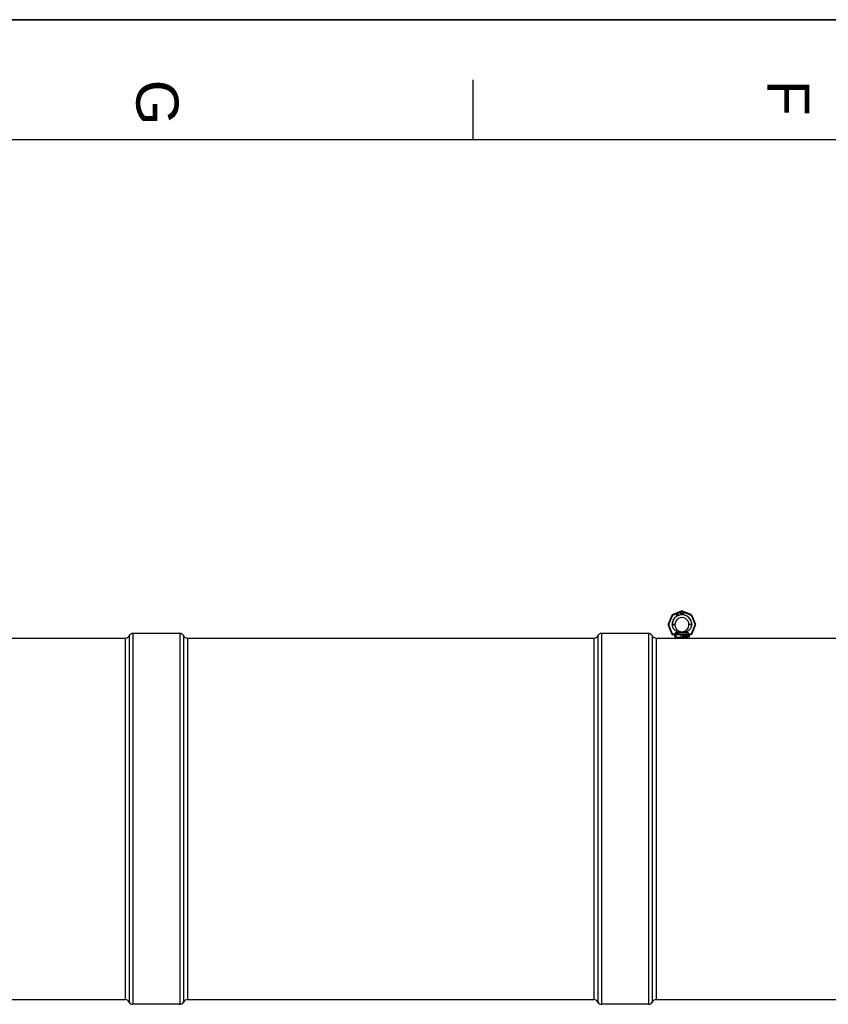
# Model space of a CAD drawing. Header units: millimetres. Extents: x 0 to 420, y 0 to 297.
# Tile 10 of 37: x 67 to 135, y 215 to 297. Entities that reach past the tile are written whole.
import ezdxf

# ---------------------------------------------------------------- set-up
doc = ezdxf.new("R2010")
doc.units = ezdxf.units.MM
doc.header["$LTSCALE"] = 23.1
doc.layers.get('0').update_dxf_attribs({"linetype": 'CONTINUOUS'})
doc.layers.add('001-M31079-X02', color=7, linetype='CONTINUOUS')
doc.layers.add('AXES_REF', color=7, linetype='CONTINUOUS')
doc.styles.add('TEXTSTYLE_2', font='arial.ttf')

# ---------------------------------------------------------------- blocks, each defined once
blk = doc.blocks.new('MARGEA3_BL0', base_point=(210.000078, 148.5))
at = {"color": 7, "linetype": 'Continuous'}
for p, q in [((420.000078, 297.000001), (0.000078, 297.000001)), ((0.000078, 296.999914), (420, 296.999914)), ((105.000078, 292.000001), (105.000078, 287.000001)), ((410.000078, 287.000001), (10.000078, 287.000001))]:
    blk.add_line(p, q, dxfattribs=at)
at = {"color": 7, "linetype": 'Continuous', "style": 'TEXTSTYLE_2', "oblique": 0.00001872}
for s, p in [('G', (77.000078, 292.000001)), ('F', (129.500078, 292.000001))]:
    blk.add_text(s, height=3.5, rotation=270, dxfattribs=at).set_placement(p)

msp = doc.modelspace()

# ---------------------------------------------------------------- linework, layer by layer
at = {"color": 7, "linetype": 'Continuous'}
for p, q in [((0, 297), (420, 297)), ((55.074, 245.538), (76.069, 245.538)), ((122.245, 245.538), (122.557, 245.538))]:
    msp.add_line(p, q, dxfattribs=at)
at = {"layer": '001-M31079-X02', "color": 9, "linetype": 'Continuous'}
for p, q in [((122.351, 247.789), (121.635, 247.492)), ((121.654, 247.446), (122.371, 247.743)), ((122.431, 247.743), (123.147, 247.446)), ((123.167, 247.492), (122.45, 247.789)), ((121.564, 247.422), (121.267, 246.706)), ((121.315, 246.688), (121.612, 247.404)), ((121.62, 245.894), (121.315, 246.628)), ((121.582, 246.655), (121.582, 246.664)), ((123.486, 246.628), (123.182, 245.894)), ((123.189, 247.404), (123.486, 246.688)), ((123.22, 246.664), (123.22, 246.655)), ((123.237, 247.422), (123.534, 246.706)), ((121.267, 246.606), (121.572, 245.871)), ((121.62, 245.84), (121.616, 245.84)), ((121.62, 245.894), (121.62, 245.84)), ((121.637, 245.894), (121.62, 245.894)), ((121.637, 245.84), (121.62, 245.84)), ((121.637, 245.894), (121.637, 245.84)), ((121.808, 245.837), (121.808, 245.82)), ((122.96, 245.839), (121.841, 245.839)), ((121.982, 245.967), (121.977, 246.004)), ((122.819, 245.967), (121.982, 245.967)), ((122.231, 246.03), (122.234, 245.993)), ((122.231, 246.03), (122.234, 245.993)), ((122.57, 246.03), (122.568, 245.993)), ((122.824, 246.004), (122.819, 245.967)), ((122.819, 245.967), (122.824, 246.004)), ((122.993, 245.82), (122.994, 245.837)), ((123.164, 245.894), (123.164, 245.84)), ((123.182, 245.894), (123.164, 245.894)), ((123.182, 245.84), (123.164, 245.84)), ((123.182, 245.894), (123.182, 245.84)), ((123.182, 245.84), (123.186, 245.84)), ((123.229, 245.871), (123.534, 246.606)), ((121.818, 245.684), (121.751, 245.684)), ((123.051, 245.684), (122.983, 245.684))]:
    msp.add_line(p, q, dxfattribs=at)
at = {"layer": '001-M31079-X02', "color": 7, "linetype": 'Continuous'}
for p, q in [((121.954, 247.526), (121.946, 247.436)), ((121.965, 247.533), (121.954, 247.526)), ((121.955, 247.421), (122, 247.447)), ((121.959, 247.443), (121.965, 247.507)), ((121.991, 247.462), (121.959, 247.443)), ((122.003, 247.468), (121.965, 247.533)), ((121.965, 247.507), (121.991, 247.462)), ((122, 247.447), (122.018, 247.416)), ((122.021, 247.479), (122.003, 247.468)), ((122.03, 247.464), (122.011, 247.454)), ((122.03, 247.42), (122.011, 247.454)), ((122.035, 247.525), (122.02, 247.516)), ((122.02, 247.516), (122.025, 247.507)), ((122.03, 247.464), (122.021, 247.479)), ((122.033, 247.55), (122.024, 247.544)), ((122.024, 247.544), (122.035, 247.525)), ((122.04, 247.515), (122.025, 247.507)), ((122.044, 247.53), (122.033, 247.55)), ((122.04, 247.515), (122.068, 247.467)), ((122.065, 247.542), (122.044, 247.53)), ((122.05, 247.521), (122.07, 247.533)), ((122.075, 247.478), (122.05, 247.521)), ((122.065, 247.542), (122.07, 247.533)), ((122.068, 247.467), (122.077, 247.46)), ((122.075, 247.478), (122.081, 247.472)), ((122.077, 247.46), (122.086, 247.458)), ((122.089, 247.47), (122.081, 247.472)), ((122.086, 247.458), (122.093, 247.459)), ((122.1, 247.473), (122.089, 247.47)), ((122.105, 247.463), (122.093, 247.459)), ((122.1, 247.473), (122.105, 247.463)), ((122.259, 247.652), (122.259, 247.522)), ((122.259, 247.652), (122.311, 247.652)), ((122.272, 247.522), (122.259, 247.522)), ((122.272, 247.58), (122.272, 247.522)), ((122.309, 247.58), (122.272, 247.58)), ((122.309, 247.58), (122.326, 247.522)), ((122.322, 247.649), (122.311, 247.652)), ((122.322, 247.649), (122.33, 247.64)), ((122.33, 247.591), (122.322, 247.585)), ((122.341, 247.522), (122.322, 247.585)), ((122.341, 247.522), (122.326, 247.522)), ((122.33, 247.64), (122.337, 247.629)), ((122.337, 247.602), (122.33, 247.591)), ((122.337, 247.629), (122.339, 247.621)), ((122.339, 247.61), (122.337, 247.602)), ((122.339, 247.621), (122.339, 247.61)), ((122.358, 247.652), (122.358, 247.566)), ((122.358, 247.652), (122.371, 247.652)), ((122.358, 247.566), (122.361, 247.552)), ((122.361, 247.552), (122.365, 247.541)), ((122.365, 247.541), (122.374, 247.53)), ((122.371, 247.652), (122.371, 247.566)), ((122.371, 247.566), (122.374, 247.555)), ((122.374, 247.555), (122.378, 247.546)), ((122.374, 247.53), (122.382, 247.524)), ((122.378, 247.546), (122.384, 247.541)), ((122.393, 247.522), (122.382, 247.524)), ((122.393, 247.538), (122.384, 247.541)), ((122.393, 247.538), (122.402, 247.538)), ((122.402, 247.522), (122.393, 247.522)), ((122.41, 247.541), (122.402, 247.538)), ((122.413, 247.524), (122.402, 247.522)), ((122.417, 247.546), (122.41, 247.541)), ((122.421, 247.53), (122.413, 247.524)), ((122.421, 247.555), (122.417, 247.546)), ((122.423, 247.566), (122.421, 247.555)), ((122.43, 247.541), (122.421, 247.53)), ((122.423, 247.652), (122.423, 247.566)), ((122.423, 247.652), (122.436, 247.652)), ((122.434, 247.552), (122.43, 247.541)), ((122.434, 247.552), (122.436, 247.566)), ((122.436, 247.652), (122.436, 247.566)), ((122.454, 247.652), (122.454, 247.522)), ((122.454, 247.652), (122.506, 247.652)), ((122.506, 247.522), (122.454, 247.522)), ((122.517, 247.649), (122.506, 247.652)), ((122.517, 247.524), (122.506, 247.522)), ((122.517, 247.649), (122.525, 247.643)), ((122.525, 247.53), (122.517, 247.524)), ((122.525, 247.643), (122.534, 247.632)), ((122.534, 247.541), (122.525, 247.53)), ((122.534, 247.632), (122.538, 247.621)), ((122.538, 247.552), (122.534, 247.541)), ((122.54, 247.607), (122.538, 247.621)), ((122.538, 247.552), (122.54, 247.566)), ((122.54, 247.607), (122.54, 247.566)), ((121.582, 246.664), (121.582, 246.655)), ((121.946, 247.436), (121.955, 247.421)), ((122.018, 247.416), (122.03, 247.416)), ((123.22, 246.655), (123.22, 246.664)), ((121.808, 245.837), (121.808, 245.82)), ((122.993, 245.82), (122.994, 245.837)), ((122.994, 245.837), (122.993, 245.82)), ((122.993, 245.82), (122.993, 245.82))]:
    msp.add_line(p, q, dxfattribs=at)
at = {"layer": '001-M31079-X02', "color": 6, "linetype": 'Continuous'}
for p, q in [((122.272, 247.596), (122.272, 247.638)), ((122.313, 247.638), (122.272, 247.638)), ((122.313, 247.596), (122.272, 247.596)), ((122.313, 247.638), (122.319, 247.635)), ((122.319, 247.599), (122.313, 247.596)), ((122.319, 247.635), (122.324, 247.629)), ((122.324, 247.604), (122.319, 247.599)), ((122.324, 247.629), (122.326, 247.621)), ((122.326, 247.613), (122.324, 247.604)), ((122.326, 247.621), (122.326, 247.613)), ((122.467, 247.538), (122.467, 247.635)), ((122.506, 247.635), (122.467, 247.635)), ((122.506, 247.538), (122.467, 247.538)), ((122.506, 247.635), (122.514, 247.632)), ((122.514, 247.541), (122.506, 247.538)), ((122.514, 247.632), (122.521, 247.627)), ((122.521, 247.546), (122.514, 247.541)), ((122.521, 247.627), (122.525, 247.618)), ((122.525, 247.555), (122.521, 247.546)), ((122.525, 247.618), (122.527, 247.607)), ((122.527, 247.566), (122.525, 247.555)), ((122.527, 247.607), (122.527, 247.566)), ((121.841, 245.839), (121.842, 245.822)), ((122.96, 245.839), (122.96, 245.822)), ((123.051, 245.538), (121.751, 245.538)), ((121.9, 245.798), (121.9, 245.603)), ((122.349, 245.798), (121.9, 245.798)), ((122.349, 245.603), (121.9, 245.603)), ((122.349, 245.603), (122.349, 245.798)), ((122.453, 245.798), (122.453, 245.603)), ((122.902, 245.798), (122.453, 245.798)), ((122.902, 245.603), (122.453, 245.603)), ((122.499, 245.656), (122.499, 245.747)), ((122.499, 245.747), (122.534, 245.747)), ((122.51, 245.656), (122.499, 245.656)), ((122.502, 245.656), (122.502, 245.747)), ((122.507, 245.737), (122.507, 245.708)), ((122.535, 245.737), (122.507, 245.737)), ((122.507, 245.708), (122.535, 245.708)), ((122.507, 245.696), (122.507, 245.656)), ((122.533, 245.696), (122.507, 245.696)), ((122.51, 245.708), (122.51, 245.737)), ((122.51, 245.696), (122.51, 245.656)), ((122.53, 245.696), (122.54, 245.656)), ((122.538, 245.745), (122.531, 245.747)), ((122.532, 245.737), (122.536, 245.735)), ((122.536, 245.71), (122.532, 245.708)), ((122.533, 245.696), (122.543, 245.656)), ((122.541, 245.745), (122.534, 245.747)), ((122.535, 245.737), (122.539, 245.735)), ((122.539, 245.71), (122.535, 245.708)), ((122.536, 245.735), (122.539, 245.731)), ((122.539, 245.735), (122.536, 245.735)), ((122.539, 245.714), (122.536, 245.71)), ((122.539, 245.71), (122.536, 245.71)), ((122.543, 245.739), (122.538, 245.745)), ((122.541, 245.745), (122.538, 245.745)), ((122.538, 245.7), (122.543, 245.704)), ((122.55, 245.656), (122.538, 245.7)), ((122.541, 245.7), (122.538, 245.7)), ((122.539, 245.735), (122.542, 245.731)), ((122.539, 245.731), (122.54, 245.725)), ((122.542, 245.731), (122.539, 245.731)), ((122.54, 245.72), (122.539, 245.714)), ((122.542, 245.714), (122.539, 245.71)), ((122.542, 245.714), (122.539, 245.714)), ((122.54, 245.72), (122.54, 245.725)), ((122.543, 245.725), (122.54, 245.725)), ((122.543, 245.72), (122.54, 245.72)), ((122.553, 245.656), (122.54, 245.656)), ((122.546, 245.739), (122.541, 245.745)), ((122.541, 245.7), (122.546, 245.704)), ((122.553, 245.656), (122.541, 245.7)), ((122.542, 245.731), (122.543, 245.725)), ((122.543, 245.72), (122.542, 245.714)), ((122.547, 245.731), (122.543, 245.739)), ((122.546, 245.739), (122.543, 245.739)), ((122.543, 245.725), (122.543, 245.72)), ((122.543, 245.704), (122.547, 245.712)), ((122.546, 245.704), (122.543, 245.704)), ((122.55, 245.731), (122.546, 245.739)), ((122.546, 245.704), (122.55, 245.712)), ((122.548, 245.725), (122.547, 245.731)), ((122.55, 245.731), (122.547, 245.731)), ((122.547, 245.712), (122.548, 245.718)), ((122.55, 245.712), (122.547, 245.712)), ((122.548, 245.725), (122.548, 245.718)), ((122.551, 245.725), (122.548, 245.725)), ((122.551, 245.718), (122.548, 245.718)), ((122.551, 245.725), (122.55, 245.731)), ((122.55, 245.712), (122.551, 245.718)), ((122.551, 245.725), (122.551, 245.718)), ((122.561, 245.681), (122.562, 245.673)), ((122.572, 245.681), (122.561, 245.681)), ((122.562, 245.673), (122.566, 245.663)), ((122.565, 245.673), (122.562, 245.673)), ((122.564, 245.681), (122.565, 245.673)), ((122.566, 245.733), (122.565, 245.725)), ((122.565, 245.718), (122.565, 245.725)), ((122.568, 245.725), (122.565, 245.725)), ((122.565, 245.718), (122.566, 245.71)), ((122.568, 245.718), (122.565, 245.718)), ((122.565, 245.673), (122.569, 245.663)), ((122.571, 245.741), (122.566, 245.733)), ((122.569, 245.733), (122.566, 245.733)), ((122.566, 245.71), (122.571, 245.702)), ((122.569, 245.71), (122.566, 245.71)), ((122.566, 245.663), (122.573, 245.658)), ((122.569, 245.663), (122.566, 245.663)), ((122.569, 245.733), (122.568, 245.725)), ((122.568, 245.725), (122.568, 245.718)), ((122.568, 245.718), (122.569, 245.71)), ((122.574, 245.741), (122.569, 245.733)), ((122.569, 245.71), (122.574, 245.702)), ((122.57, 245.675), (122.569, 245.681)), ((122.569, 245.663), (122.576, 245.658)), ((122.574, 245.669), (122.57, 245.675)), ((122.573, 245.675), (122.57, 245.675)), ((122.577, 245.745), (122.571, 245.741)), ((122.574, 245.741), (122.571, 245.741)), ((122.571, 245.702), (122.577, 245.698)), ((122.574, 245.702), (122.571, 245.702)), ((122.573, 245.675), (122.572, 245.681)), ((122.573, 245.723), (122.574, 245.729)), ((122.573, 245.723), (122.573, 245.72)), ((122.576, 245.723), (122.573, 245.723)), ((122.574, 245.714), (122.573, 245.72)), ((122.576, 245.72), (122.573, 245.72)), ((122.577, 245.669), (122.573, 245.675)), ((122.573, 245.658), (122.579, 245.656)), ((122.576, 245.658), (122.573, 245.658)), ((122.58, 245.745), (122.574, 245.741)), ((122.574, 245.729), (122.578, 245.733)), ((122.577, 245.729), (122.574, 245.729)), ((122.578, 245.71), (122.574, 245.714)), ((122.577, 245.714), (122.574, 245.714)), ((122.574, 245.702), (122.58, 245.698)), ((122.579, 245.667), (122.574, 245.669)), ((122.577, 245.669), (122.574, 245.669)), ((122.576, 245.723), (122.577, 245.729)), ((122.576, 245.72), (122.576, 245.723)), ((122.577, 245.714), (122.576, 245.72)), ((122.576, 245.658), (122.582, 245.656)), ((122.582, 245.747), (122.577, 245.745)), ((122.58, 245.745), (122.577, 245.745)), ((122.577, 245.729), (122.581, 245.733)), ((122.581, 245.71), (122.577, 245.714)), ((122.577, 245.698), (122.582, 245.696)), ((122.58, 245.698), (122.577, 245.698)), ((122.582, 245.667), (122.577, 245.669)), ((122.578, 245.733), (122.582, 245.735)), ((122.581, 245.733), (122.578, 245.733)), ((122.582, 245.708), (122.578, 245.71)), ((122.581, 245.71), (122.578, 245.71)), ((122.593, 245.667), (122.579, 245.667)), ((122.593, 245.656), (122.579, 245.656)), ((122.585, 245.747), (122.58, 245.745)), ((122.58, 245.698), (122.585, 245.696)), ((122.581, 245.733), (122.585, 245.735)), ((122.585, 245.708), (122.581, 245.71)), ((122.592, 245.747), (122.582, 245.747)), ((122.593, 245.735), (122.582, 245.735)), ((122.593, 245.708), (122.582, 245.708)), ((122.593, 245.696), (122.582, 245.696)), ((122.596, 245.745), (122.589, 245.747)), ((122.59, 245.735), (122.594, 245.733)), ((122.597, 245.706), (122.59, 245.708)), ((122.59, 245.696), (122.596, 245.694)), ((122.596, 245.669), (122.59, 245.667)), ((122.59, 245.656), (122.597, 245.658)), ((122.599, 245.745), (122.592, 245.747)), ((122.593, 245.735), (122.597, 245.733)), ((122.6, 245.706), (122.593, 245.708)), ((122.593, 245.696), (122.599, 245.694)), ((122.599, 245.669), (122.593, 245.667)), ((122.593, 245.656), (122.6, 245.658)), ((122.594, 245.733), (122.597, 245.729)), ((122.597, 245.733), (122.594, 245.733)), ((122.601, 245.739), (122.596, 245.745)), ((122.599, 245.745), (122.596, 245.745)), ((122.596, 245.694), (122.6, 245.69)), ((122.599, 245.694), (122.596, 245.694)), ((122.6, 245.673), (122.596, 245.669)), ((122.599, 245.669), (122.596, 245.669)), ((122.597, 245.733), (122.6, 245.729)), ((122.597, 245.729), (122.598, 245.725)), ((122.6, 245.729), (122.597, 245.729)), ((122.602, 245.702), (122.597, 245.706)), ((122.6, 245.706), (122.597, 245.706)), ((122.597, 245.658), (122.602, 245.661)), ((122.6, 245.658), (122.597, 245.658)), ((122.598, 245.725), (122.609, 245.725)), ((122.604, 245.739), (122.599, 245.745)), ((122.599, 245.694), (122.603, 245.69)), ((122.603, 245.673), (122.599, 245.669)), ((122.6, 245.729), (122.601, 245.725)), ((122.605, 245.702), (122.6, 245.706)), ((122.6, 245.69), (122.602, 245.685)), ((122.603, 245.69), (122.6, 245.69)), ((122.602, 245.679), (122.6, 245.673)), ((122.603, 245.673), (122.6, 245.673)), ((122.6, 245.658), (122.605, 245.661)), ((122.605, 245.731), (122.601, 245.739)), ((122.604, 245.739), (122.601, 245.739)), ((122.608, 245.694), (122.602, 245.702)), ((122.605, 245.702), (122.602, 245.702)), ((122.602, 245.679), (122.602, 245.685)), ((122.605, 245.685), (122.602, 245.685)), ((122.605, 245.679), (122.602, 245.679)), ((122.602, 245.661), (122.608, 245.669)), ((122.605, 245.661), (122.602, 245.661)), ((122.603, 245.69), (122.605, 245.685)), ((122.605, 245.679), (122.603, 245.673)), ((122.608, 245.731), (122.604, 245.739)), ((122.606, 245.725), (122.605, 245.731)), ((122.608, 245.731), (122.605, 245.731)), ((122.611, 245.694), (122.605, 245.702)), ((122.605, 245.685), (122.605, 245.679)), ((122.605, 245.661), (122.611, 245.669)), ((122.609, 245.725), (122.608, 245.731)), ((122.61, 245.687), (122.608, 245.694)), ((122.611, 245.694), (122.608, 245.694)), ((122.608, 245.669), (122.61, 245.677)), ((122.611, 245.669), (122.608, 245.669)), ((122.61, 245.687), (122.61, 245.677)), ((122.613, 245.687), (122.61, 245.687)), ((122.613, 245.677), (122.61, 245.677)), ((122.613, 245.687), (122.611, 245.694)), ((122.611, 245.669), (122.613, 245.677)), ((122.613, 245.677), (122.613, 245.687)), ((122.686, 245.656), (122.686, 245.747)), ((122.701, 245.747), (122.686, 245.747)), ((122.697, 245.656), (122.686, 245.656)), ((122.689, 245.747), (122.689, 245.656)), ((122.694, 245.727), (122.694, 245.656)), ((122.694, 245.727), (122.713, 245.656)), ((122.697, 245.727), (122.694, 245.727)), ((122.697, 245.656), (122.697, 245.727)), ((122.697, 245.727), (122.716, 245.656)), ((122.718, 245.665), (122.698, 245.747)), ((122.721, 245.665), (122.701, 245.747)), ((122.726, 245.656), (122.713, 245.656)), ((122.738, 245.747), (122.718, 245.665)), ((122.721, 245.665), (122.718, 245.665)), ((122.741, 245.747), (122.721, 245.665)), ((122.723, 245.656), (122.742, 245.727)), ((122.726, 245.656), (122.745, 245.727)), ((122.753, 245.747), (122.738, 245.747)), ((122.742, 245.656), (122.742, 245.727)), ((122.745, 245.727), (122.742, 245.727)), ((122.753, 245.656), (122.742, 245.656)), ((122.745, 245.727), (122.745, 245.656)), ((122.75, 245.747), (122.75, 245.656)), ((122.753, 245.656), (122.753, 245.747)), ((122.761, 245.677), (122.762, 245.671)), ((122.771, 245.677), (122.761, 245.677)), ((122.764, 245.733), (122.762, 245.725)), ((122.772, 245.725), (122.762, 245.725)), ((122.762, 245.671), (122.765, 245.665)), ((122.765, 245.671), (122.762, 245.671)), ((122.769, 245.741), (122.764, 245.733)), ((122.767, 245.733), (122.764, 245.733)), ((122.764, 245.677), (122.765, 245.671)), ((122.767, 245.733), (122.765, 245.725)), ((122.765, 245.671), (122.768, 245.665)), ((122.765, 245.665), (122.769, 245.661)), ((122.768, 245.665), (122.765, 245.665)), ((122.772, 245.741), (122.767, 245.733)), ((122.769, 245.673), (122.768, 245.677)), ((122.768, 245.665), (122.772, 245.661)), ((122.774, 245.745), (122.769, 245.741)), ((122.772, 245.741), (122.769, 245.741)), ((122.769, 245.725), (122.772, 245.731)), ((122.772, 245.669), (122.769, 245.673)), ((122.772, 245.673), (122.769, 245.673)), ((122.769, 245.661), (122.774, 245.658)), ((122.772, 245.661), (122.769, 245.661)), ((122.772, 245.673), (122.771, 245.677)), ((122.777, 245.745), (122.772, 245.741)), ((122.772, 245.731), (122.776, 245.735)), ((122.772, 245.725), (122.775, 245.731)), ((122.775, 245.731), (122.772, 245.731)), ((122.775, 245.669), (122.772, 245.673)), ((122.774, 245.667), (122.772, 245.669)), ((122.775, 245.669), (122.772, 245.669)), ((122.772, 245.661), (122.777, 245.658)), ((122.784, 245.747), (122.774, 245.745)), ((122.777, 245.745), (122.774, 245.745)), ((122.781, 245.665), (122.774, 245.667)), ((122.777, 245.667), (122.774, 245.667)), ((122.774, 245.658), (122.78, 245.656)), ((122.777, 245.658), (122.774, 245.658)), ((122.775, 245.731), (122.779, 245.735)), ((122.777, 245.667), (122.775, 245.669)), ((122.776, 245.735), (122.783, 245.737)), ((122.779, 245.735), (122.776, 245.735)), ((122.787, 245.747), (122.777, 245.745)), ((122.784, 245.665), (122.777, 245.667)), ((122.777, 245.658), (122.783, 245.656)), ((122.779, 245.735), (122.786, 245.737)), ((122.794, 245.656), (122.78, 245.656)), ((122.792, 245.665), (122.781, 245.665)), ((122.791, 245.737), (122.783, 245.737)), ((122.783, 245.698), (122.783, 245.706)), ((122.791, 245.706), (122.783, 245.706)), ((122.791, 245.698), (122.783, 245.698)), ((122.79, 245.747), (122.784, 245.747)), ((122.786, 245.706), (122.786, 245.698)), ((122.796, 245.745), (122.787, 245.747)), ((122.788, 245.737), (122.795, 245.735)), ((122.796, 245.71), (122.788, 245.706)), ((122.788, 245.698), (122.796, 245.696)), ((122.796, 245.667), (122.789, 245.665)), ((122.799, 245.745), (122.79, 245.747)), ((122.791, 245.737), (122.798, 245.735)), ((122.799, 245.71), (122.791, 245.706)), ((122.791, 245.698), (122.799, 245.696)), ((122.791, 245.656), (122.796, 245.658)), ((122.799, 245.667), (122.792, 245.665)), ((122.794, 245.656), (122.799, 245.658)), ((122.795, 245.735), (122.799, 245.731)), ((122.798, 245.735), (122.795, 245.735)), ((122.801, 245.741), (122.796, 245.745)), ((122.799, 245.745), (122.796, 245.745)), ((122.799, 245.714), (122.796, 245.71)), ((122.799, 245.71), (122.796, 245.71)), ((122.796, 245.696), (122.8, 245.692)), ((122.799, 245.696), (122.796, 245.696)), ((122.799, 245.669), (122.796, 245.667)), ((122.799, 245.667), (122.796, 245.667)), ((122.796, 245.658), (122.801, 245.661)), ((122.799, 245.658), (122.796, 245.658)), ((122.798, 245.735), (122.802, 245.731)), ((122.804, 245.741), (122.799, 245.745)), ((122.799, 245.731), (122.801, 245.725)), ((122.802, 245.731), (122.799, 245.731)), ((122.801, 245.721), (122.799, 245.714)), ((122.802, 245.714), (122.799, 245.71)), ((122.802, 245.714), (122.799, 245.714)), ((122.799, 245.702), (122.804, 245.708)), ((122.805, 245.698), (122.799, 245.702)), ((122.802, 245.702), (122.799, 245.702)), ((122.799, 245.696), (122.803, 245.692)), ((122.801, 245.673), (122.799, 245.669)), ((122.802, 245.669), (122.799, 245.667)), ((122.802, 245.669), (122.799, 245.669)), ((122.799, 245.658), (122.804, 245.661)), ((122.8, 245.692), (122.803, 245.685)), ((122.803, 245.692), (122.8, 245.692)), ((122.807, 245.733), (122.801, 245.741)), ((122.804, 245.741), (122.801, 245.741)), ((122.801, 245.721), (122.801, 245.725)), ((122.804, 245.725), (122.801, 245.725)), ((122.804, 245.721), (122.801, 245.721)), ((122.803, 245.677), (122.801, 245.673)), ((122.804, 245.673), (122.801, 245.673)), ((122.801, 245.661), (122.805, 245.665)), ((122.804, 245.661), (122.801, 245.661)), ((122.802, 245.731), (122.804, 245.725)), ((122.804, 245.721), (122.802, 245.714)), ((122.802, 245.702), (122.807, 245.708)), ((122.808, 245.698), (122.802, 245.702)), ((122.804, 245.673), (122.802, 245.669)), ((122.803, 245.692), (122.806, 245.685)), ((122.803, 245.677), (122.803, 245.685)), ((122.806, 245.685), (122.803, 245.685)), ((122.806, 245.677), (122.803, 245.677)), ((122.81, 245.733), (122.804, 245.741)), ((122.804, 245.725), (122.804, 245.721)), ((122.804, 245.708), (122.807, 245.714)), ((122.807, 245.708), (122.804, 245.708)), ((122.806, 245.677), (122.804, 245.673)), ((122.804, 245.661), (122.808, 245.665)), ((122.808, 245.692), (122.805, 245.698)), ((122.808, 245.698), (122.805, 245.698)), ((122.805, 245.665), (122.808, 245.671)), ((122.808, 245.665), (122.805, 245.665)), ((122.806, 245.685), (122.806, 245.677)), ((122.808, 245.725), (122.807, 245.733)), ((122.81, 245.733), (122.807, 245.733)), ((122.807, 245.714), (122.808, 245.721)), ((122.807, 245.708), (122.81, 245.714)), ((122.81, 245.714), (122.807, 245.714)), ((122.808, 245.725), (122.808, 245.721)), ((122.811, 245.725), (122.808, 245.725)), ((122.811, 245.721), (122.808, 245.721)), ((122.811, 245.692), (122.808, 245.698)), ((122.809, 245.685), (122.808, 245.692)), ((122.811, 245.692), (122.808, 245.692)), ((122.808, 245.671), (122.809, 245.677)), ((122.808, 245.665), (122.811, 245.671)), ((122.808, 245.671), (122.811, 245.671)), ((122.809, 245.685), (122.809, 245.677)), ((122.812, 245.685), (122.809, 245.685)), ((122.812, 245.677), (122.809, 245.677)), ((122.811, 245.725), (122.81, 245.733)), ((122.81, 245.714), (122.811, 245.721)), ((122.811, 245.721), (122.811, 245.725)), ((122.812, 245.685), (122.811, 245.692)), ((122.811, 245.671), (122.812, 245.677)), ((122.812, 245.677), (122.812, 245.685)), ((122.822, 245.721), (122.82, 245.708)), ((122.82, 245.694), (122.82, 245.708)), ((122.823, 245.708), (122.82, 245.708)), ((122.82, 245.694), (122.822, 245.681)), ((122.823, 245.694), (122.82, 245.694)), ((122.824, 245.731), (122.822, 245.721)), ((122.825, 245.721), (122.822, 245.721)), ((122.822, 245.681), (122.824, 245.671)), ((122.825, 245.681), (122.822, 245.681)), ((122.825, 245.721), (122.823, 245.708)), ((122.823, 245.708), (122.823, 245.694)), ((122.823, 245.694), (122.825, 245.681)), ((122.828, 245.739), (122.824, 245.731)), ((122.827, 245.731), (122.824, 245.731)), ((122.824, 245.671), (122.828, 245.663)), ((122.827, 245.671), (122.824, 245.671)), ((122.827, 245.731), (122.825, 245.721)), ((122.825, 245.681), (122.827, 245.671)), ((122.831, 245.739), (122.827, 245.731)), ((122.827, 245.708), (122.828, 245.72)), ((122.835, 245.712), (122.827, 245.704)), ((122.827, 245.708), (122.827, 245.704)), ((122.83, 245.708), (122.827, 245.708)), ((122.83, 245.704), (122.827, 245.704)), ((122.827, 245.671), (122.831, 245.663)), ((122.835, 245.745), (122.828, 245.739)), ((122.831, 245.739), (122.828, 245.739)), ((122.828, 245.72), (122.83, 245.725)), ((122.831, 245.72), (122.828, 245.72)), ((122.828, 245.689), (122.83, 245.694)), ((122.828, 245.689), (122.828, 245.683)), ((122.831, 245.689), (122.828, 245.689)), ((122.83, 245.677), (122.828, 245.683)), ((122.831, 245.683), (122.828, 245.683)), ((122.828, 245.663), (122.835, 245.658)), ((122.831, 245.663), (122.828, 245.663)), ((122.83, 245.725), (122.832, 245.731)), ((122.833, 245.725), (122.83, 245.725)), ((122.83, 245.708), (122.831, 245.72)), ((122.838, 245.712), (122.83, 245.704)), ((122.83, 245.704), (122.83, 245.708)), ((122.83, 245.694), (122.832, 245.698)), ((122.833, 245.694), (122.83, 245.694)), ((122.832, 245.671), (122.83, 245.677)), ((122.833, 245.677), (122.83, 245.677)), ((122.838, 245.745), (122.831, 245.739)), ((122.831, 245.72), (122.833, 245.725)), ((122.831, 245.689), (122.833, 245.694)), ((122.831, 245.683), (122.831, 245.689)), ((122.833, 245.677), (122.831, 245.683)), ((122.831, 245.663), (122.838, 245.658)), ((122.832, 245.731), (122.836, 245.735)), ((122.835, 245.731), (122.832, 245.731)), ((122.832, 245.698), (122.836, 245.702)), ((122.835, 245.698), (122.832, 245.698)), ((122.836, 245.667), (122.832, 245.671)), ((122.835, 245.671), (122.832, 245.671)), ((122.833, 245.725), (122.835, 245.731)), ((122.833, 245.694), (122.835, 245.698)), ((122.835, 245.671), (122.833, 245.677)), ((122.842, 245.747), (122.835, 245.745)), ((122.838, 245.745), (122.835, 245.745)), ((122.835, 245.731), (122.839, 245.735)), ((122.842, 245.714), (122.835, 245.712)), ((122.838, 245.712), (122.835, 245.712)), ((122.835, 245.698), (122.839, 245.702)), ((122.839, 245.667), (122.835, 245.671)), ((122.835, 245.658), (122.842, 245.656)), ((122.838, 245.658), (122.835, 245.658)), ((122.836, 245.735), (122.84, 245.737)), ((122.839, 245.735), (122.836, 245.735)), ((122.836, 245.702), (122.84, 245.704)), ((122.839, 245.702), (122.836, 245.702)), ((122.84, 245.665), (122.836, 245.667)), ((122.839, 245.667), (122.836, 245.667)), ((122.845, 245.747), (122.838, 245.745)), ((122.845, 245.714), (122.838, 245.712)), ((122.838, 245.658), (122.845, 245.656)), ((122.839, 245.735), (122.843, 245.737)), ((122.839, 245.702), (122.843, 245.704)), ((122.843, 245.665), (122.839, 245.667)), ((122.851, 245.737), (122.84, 245.737)), ((122.853, 245.704), (122.84, 245.704)), ((122.853, 245.665), (122.84, 245.665)), ((122.85, 245.747), (122.842, 245.747)), ((122.851, 245.714), (122.842, 245.714)), ((122.851, 245.656), (122.842, 245.656)), ((122.854, 245.745), (122.847, 245.747)), ((122.848, 245.737), (122.852, 245.735)), ((122.855, 245.712), (122.848, 245.714)), ((122.848, 245.656), (122.855, 245.658)), ((122.857, 245.745), (122.85, 245.747)), ((122.85, 245.704), (122.854, 245.702)), ((122.854, 245.667), (122.85, 245.665)), ((122.851, 245.737), (122.855, 245.735)), ((122.858, 245.712), (122.851, 245.714)), ((122.851, 245.656), (122.858, 245.658)), ((122.852, 245.735), (122.857, 245.731)), ((122.855, 245.735), (122.852, 245.735)), ((122.853, 245.704), (122.857, 245.702)), ((122.857, 245.667), (122.853, 245.665)), ((122.861, 245.739), (122.854, 245.745)), ((122.857, 245.745), (122.854, 245.745)), ((122.854, 245.702), (122.858, 245.698)), ((122.857, 245.702), (122.854, 245.702)), ((122.858, 245.671), (122.854, 245.667)), ((122.857, 245.667), (122.854, 245.667)), ((122.855, 245.735), (122.86, 245.731)), ((122.862, 245.706), (122.855, 245.712)), ((122.858, 245.712), (122.855, 245.712)), ((122.855, 245.658), (122.862, 245.663)), ((122.858, 245.658), (122.855, 245.658)), ((122.864, 245.739), (122.857, 245.745)), ((122.857, 245.731), (122.859, 245.725)), ((122.86, 245.731), (122.857, 245.731)), ((122.857, 245.702), (122.861, 245.698)), ((122.861, 245.671), (122.857, 245.667)), ((122.865, 245.706), (122.858, 245.712)), ((122.858, 245.698), (122.861, 245.694)), ((122.861, 245.698), (122.858, 245.698)), ((122.861, 245.677), (122.858, 245.671)), ((122.861, 245.671), (122.858, 245.671)), ((122.858, 245.658), (122.865, 245.663)), ((122.869, 245.725), (122.859, 245.725)), ((122.86, 245.731), (122.862, 245.725)), ((122.865, 245.731), (122.861, 245.739)), ((122.864, 245.739), (122.861, 245.739)), ((122.861, 245.698), (122.864, 245.694)), ((122.861, 245.694), (122.862, 245.689)), ((122.864, 245.694), (122.861, 245.694)), ((122.862, 245.683), (122.861, 245.677)), ((122.864, 245.677), (122.861, 245.671)), ((122.864, 245.677), (122.861, 245.677)), ((122.866, 245.7), (122.862, 245.706)), ((122.862, 245.706), (122.865, 245.706)), ((122.862, 245.683), (122.862, 245.689)), ((122.862, 245.689), (122.865, 245.689)), ((122.865, 245.683), (122.862, 245.683)), ((122.862, 245.663), (122.866, 245.671)), ((122.865, 245.663), (122.862, 245.663)), ((122.868, 245.731), (122.864, 245.739)), ((122.864, 245.694), (122.865, 245.689)), ((122.865, 245.683), (122.864, 245.677)), ((122.866, 245.725), (122.865, 245.731)), ((122.868, 245.731), (122.865, 245.731)), ((122.869, 245.7), (122.865, 245.706)), ((122.865, 245.689), (122.865, 245.683)), ((122.865, 245.663), (122.869, 245.671)), ((122.869, 245.69), (122.866, 245.7)), ((122.869, 245.7), (122.866, 245.7)), ((122.866, 245.671), (122.869, 245.681)), ((122.869, 245.671), (122.866, 245.671)), ((122.869, 245.725), (122.868, 245.731)), ((122.872, 245.69), (122.869, 245.7)), ((122.869, 245.69), (122.869, 245.681)), ((122.872, 245.69), (122.869, 245.69)), ((122.869, 245.671), (122.872, 245.681)), ((122.872, 245.681), (122.869, 245.681)), ((122.872, 245.681), (122.872, 245.69)), ((122.902, 245.603), (122.902, 245.798))]:
    msp.add_line(p, q, dxfattribs=at)
at = {"layer": '001-M31079-X02', "color": 9, "linetype": 'Continuous'}
for centre, radius, start, end in [((121.684, 247.372), 0.13, 112.5, 157.5), ((122.401, 246.664), 0.819, 359.99992, 180.00008), ((121.684, 247.374), 0.078, 112.50271, 157.49729), ((122.401, 247.669), 0.13, 67.5, 112.5), ((122.401, 247.671), 0.078, 67.50271, 112.49729), ((123.117, 247.374), 0.078, 22.50268, 67.49732), ((123.117, 247.372), 0.13, 22.5, 67.5), ((121.388, 246.656), 0.13, 157.5, 202.5), ((121.388, 246.658), 0.078, 157.50268, 202.49732), ((122.401, 246.656), 0.585, 180.6298, 359.3702), ((123.414, 246.658), 0.078, 337.50268, 22.49732), ((123.414, 246.656), 0.13, 337.5, 22.5), ((121.62, 245.892), 0.052, 202.5, 270), ((122.401, 317.693), 71.663, 269.86427, 270.13573), ((123.182, 245.892), 0.052, 270, 337.5)]:
    msp.add_arc(centre, radius, start, end, dxfattribs=at)
at = {"layer": '001-M31079-X02', "color": 7, "linetype": 'Continuous'}
for start, end in [(180.00008, 180.6298), (359.3702, 359.99992)]:
    msp.add_arc((122.401, 246.664), 0.819, start, end, dxfattribs=at)
at = {"layer": '001-M31079-X02', "color": 6, "linetype": 'Continuous'}
msp.add_arc((122.401, 246.656), 0.585, 359.3702, 180.6298, dxfattribs=at)
at = {"layer": '001-M31079-X02', "color": 7, "linetype": 'Continuous'}
for points, knots in [([(123.22, 246.664), (123.22, 246.688), (123.217, 246.737), (123.208, 246.81), (123.191, 246.882), (123.168, 246.952), (123.139, 247.02), (123.105, 247.084), (123.064, 247.146), (123.018, 247.203), (122.967, 247.257), (122.912, 247.305), (122.852, 247.348), (122.789, 247.386), (122.723, 247.418), (122.654, 247.444), (122.583, 247.463), (122.511, 247.476), (122.437, 247.483), (122.364, 247.483), (122.291, 247.476), (122.218, 247.463), (122.147, 247.444), (122.078, 247.418), (122.012, 247.386), (121.949, 247.348), (121.889, 247.305), (121.834, 247.257), (121.783, 247.203), (121.737, 247.146), (121.697, 247.084), (121.662, 247.02), (121.633, 246.952), (121.61, 246.882), (121.594, 246.81), (121.584, 246.737), (121.582, 246.688), (121.582, 246.664)], [0, 0, 0, 0, 0.028575, 0.057156, 0.085737, 0.114317, 0.142895, 0.171472, 0.200048, 0.228622, 0.257194, 0.285764, 0.314333, 0.342901, 0.371466, 0.400031, 0.428594, 0.457157, 0.485719, 0.514281, 0.542844, 0.571406, 0.59997, 0.628535, 0.6571, 0.685667, 0.714236, 0.742807, 0.771379, 0.799953, 0.828529, 0.857106, 0.885684, 0.914264, 0.942844, 0.971426, 1, 1, 1, 1]), ([(121.582, 246.655), (121.582, 246.638), (121.584, 246.603), (121.592, 246.551), (121.605, 246.499), (121.624, 246.447), (121.647, 246.397), (121.676, 246.348), (121.709, 246.301), (121.748, 246.256), (121.791, 246.214), (121.839, 246.176), (121.891, 246.14), (121.948, 246.109), (122.01, 246.082), (122.077, 246.06), (122.151, 246.041), (122.203, 246.033), (122.231, 246.03)], [0, 0, 0, 0, 0.052181, 0.105353, 0.159651, 0.215126, 0.271704, 0.32921, 0.387812, 0.447543, 0.508501, 0.570744, 0.634508, 0.700129, 0.768169, 0.839498, 0.915758, 1, 1, 1, 1]), ([(122.57, 246.03), (122.598, 246.033), (122.65, 246.041), (122.724, 246.06), (122.791, 246.082), (122.853, 246.109), (122.91, 246.14), (122.962, 246.176), (123.01, 246.214), (123.054, 246.256), (123.092, 246.301), (123.126, 246.348), (123.154, 246.397), (123.178, 246.447), (123.196, 246.499), (123.209, 246.551), (123.217, 246.603), (123.219, 246.638), (123.22, 246.655)], [0, 0, 0, 0, 0.084241, 0.160502, 0.23183, 0.299871, 0.365492, 0.429256, 0.491499, 0.552457, 0.612188, 0.67079, 0.728296, 0.784874, 0.84035, 0.894647, 0.94782, 1, 1, 1, 1]), ([(121.808, 245.837), (121.808, 245.843), (121.808, 245.856), (121.811, 245.875), (121.817, 245.893), (121.825, 245.91), (121.836, 245.927), (121.849, 245.943), (121.864, 245.958), (121.882, 245.971), (121.902, 245.983), (121.925, 245.992), (121.95, 246), (121.968, 246.003), (121.977, 246.004)], [0, 0, 0, 0, 0.071456, 0.143201, 0.215645, 0.289352, 0.3649, 0.44284, 0.523767, 0.608375, 0.697396, 0.791631, 0.892104, 1, 1, 1, 1]), ([(121.977, 246.004), (122.007, 246.008), (122.065, 246.015), (122.15, 246.023), (122.204, 246.028), (122.231, 246.03)], [0, 0, 0, 0, 0.352866, 0.686157, 1, 1, 1, 1]), ([(122.57, 246.03), (122.597, 246.028), (122.652, 246.023), (122.736, 246.015), (122.794, 246.008), (122.824, 246.004)], [0, 0, 0, 0, 0.313843, 0.647134, 1, 1, 1, 1]), ([(122.824, 246.004), (122.833, 246.003), (122.851, 246), (122.877, 245.992), (122.899, 245.983), (122.92, 245.971), (122.937, 245.958), (122.953, 245.943), (122.966, 245.927), (122.976, 245.91), (122.984, 245.893), (122.99, 245.875), (122.993, 245.856), (122.994, 245.843), (122.994, 245.837)], [0, 0, 0, 0, 0.107937, 0.208445, 0.302691, 0.391707, 0.476314, 0.557239, 0.635179, 0.710727, 0.784434, 0.856863, 0.928573, 1, 1, 1, 1])]:
    msp.add_open_spline(points, degree=3, knots=knots, dxfattribs=at)
at = {"layer": '001-M31079-X02', "color": 9, "linetype": 'Continuous'}
for points, knots in [([(121.654, 247.446), (121.653, 247.449), (121.651, 247.454), (121.648, 247.462), (121.645, 247.469), (121.642, 247.476), (121.64, 247.481), (121.638, 247.486), (121.636, 247.489), (121.635, 247.493), (121.635, 247.492)], [0, 0, 0, 0, 0.175076, 0.344129, 0.50221, 0.644702, 0.767443, 0.866847, 0.940017, 1, 1, 1, 1]), ([(122.351, 247.789), (122.352, 247.79), (122.352, 247.786), (122.354, 247.783), (122.356, 247.778), (122.358, 247.773), (122.361, 247.766), (122.364, 247.759), (122.367, 247.751), (122.37, 247.746), (122.371, 247.743)], [0, 0, 0, 0, 0.059983, 0.133152, 0.232556, 0.355295, 0.497786, 0.655866, 0.824917, 1, 1, 1, 1]), ([(122.431, 247.743), (122.432, 247.746), (122.434, 247.751), (122.437, 247.759), (122.44, 247.766), (122.443, 247.773), (122.445, 247.778), (122.447, 247.783), (122.449, 247.786), (122.449, 247.79), (122.45, 247.789)], [0, 0, 0, 0, 0.175075, 0.344128, 0.502209, 0.644701, 0.767442, 0.866847, 0.940017, 1, 1, 1, 1]), ([(123.167, 247.492), (123.166, 247.493), (123.166, 247.489), (123.164, 247.486), (123.162, 247.481), (123.159, 247.476), (123.157, 247.469), (123.153, 247.462), (123.15, 247.454), (123.148, 247.449), (123.147, 247.446)], [0, 0, 0, 0, 0.059982, 0.133151, 0.232555, 0.355294, 0.497785, 0.655865, 0.824916, 1, 1, 1, 1]), ([(121.315, 246.688), (121.313, 246.689), (121.307, 246.691), (121.299, 246.694), (121.292, 246.697), (121.285, 246.7), (121.279, 246.702), (121.274, 246.704), (121.271, 246.704), (121.268, 246.707), (121.267, 246.706)], [0, 0, 0, 0, 0.174033, 0.342496, 0.500347, 0.642875, 0.765826, 0.865539, 0.93906, 1, 1, 1, 1]), ([(121.315, 246.628), (121.313, 246.627), (121.307, 246.624), (121.299, 246.621), (121.292, 246.618), (121.285, 246.615), (121.279, 246.612), (121.274, 246.61), (121.271, 246.608), (121.267, 246.607), (121.267, 246.606)], [0, 0, 0, 0, 0.172813, 0.340679, 0.498422, 0.641178, 0.764549, 0.864741, 0.938687, 1, 1, 1, 1]), ([(121.564, 247.422), (121.565, 247.423), (121.568, 247.421), (121.571, 247.42), (121.576, 247.418), (121.582, 247.416), (121.589, 247.413), (121.596, 247.41), (121.604, 247.407), (121.609, 247.405), (121.612, 247.404)], [0, 0, 0, 0, 0.060939, 0.13446, 0.234172, 0.357122, 0.499648, 0.657498, 0.82596, 1, 1, 1, 1]), ([(121.816, 246.656), (121.816, 246.658), (121.807, 246.657), (121.8, 246.659), (121.789, 246.659), (121.775, 246.66), (121.758, 246.661), (121.739, 246.662), (121.717, 246.662), (121.693, 246.663), (121.667, 246.663), (121.639, 246.663), (121.61, 246.664), (121.591, 246.664), (121.582, 246.664)], [0, 0, 0, 0, 0.02982, 0.064811, 0.111629, 0.171497, 0.24316, 0.326315, 0.419777, 0.524502, 0.635428, 0.753215, 0.877723, 1, 1, 1, 1]), ([(121.582, 246.664), (121.591, 246.664), (121.61, 246.664), (121.637, 246.663), (121.663, 246.663), (121.688, 246.663), (121.712, 246.662), (121.734, 246.662), (121.754, 246.661), (121.771, 246.661), (121.786, 246.66), (121.799, 246.659), (121.807, 246.657), (121.816, 246.658), (121.816, 246.656)], [0, 0, 0, 0, 0.119326, 0.238323, 0.350682, 0.456135, 0.557526, 0.651234, 0.73688, 0.812698, 0.878047, 0.929721, 0.967962, 1, 1, 1, 1]), ([(121.582, 246.655), (121.582, 246.634), (121.585, 246.591), (121.597, 246.529), (121.615, 246.468), (121.64, 246.411), (121.67, 246.356), (121.718, 246.288), (121.789, 246.212), (121.888, 246.14), (121.997, 246.085), (122.112, 246.048), (122.191, 246.035), (122.231, 246.03)], [0, 0, 0, 0, 0.064382, 0.128655, 0.192748, 0.256606, 0.320191, 0.383477, 0.508963, 0.63321, 0.756319, 0.878486, 1, 1, 1, 1]), ([(121.582, 246.655), (121.596, 246.655), (121.624, 246.655), (121.667, 246.655), (121.708, 246.655), (121.74, 246.654), (121.762, 246.654), (121.776, 246.653), (121.789, 246.653), (121.798, 246.652), (121.806, 246.652), (121.811, 246.651), (121.814, 246.65), (121.816, 246.65), (121.816, 246.65)], [0, 0, 0, 0, 0.180599, 0.365648, 0.544133, 0.703922, 0.773279, 0.834152, 0.885712, 0.927563, 0.95952, 0.981825, 0.994942, 1, 1, 1, 1]), ([(122.57, 246.03), (122.61, 246.035), (122.689, 246.048), (122.804, 246.085), (122.913, 246.14), (123.013, 246.212), (123.083, 246.288), (123.131, 246.356), (123.161, 246.411), (123.186, 246.468), (123.205, 246.529), (123.216, 246.591), (123.219, 246.634), (123.22, 246.655)], [0, 0, 0, 0, 0.121514, 0.243681, 0.36679, 0.491037, 0.616523, 0.679809, 0.743394, 0.807252, 0.871345, 0.935618, 1, 1, 1, 1]), ([(123.22, 246.664), (123.21, 246.664), (123.192, 246.664), (123.164, 246.663), (123.138, 246.663), (123.113, 246.663), (123.09, 246.662), (123.068, 246.662), (123.048, 246.661), (123.03, 246.661), (123.015, 246.66), (123.002, 246.659), (122.995, 246.657), (122.986, 246.658), (122.986, 246.656)], [0, 0, 0, 0, 0.119325, 0.238322, 0.350682, 0.456135, 0.557526, 0.651234, 0.736879, 0.812698, 0.878046, 0.929721, 0.967962, 1, 1, 1, 1]), ([(122.986, 246.656), (122.986, 246.658), (122.994, 246.657), (123.001, 246.659), (123.013, 246.659), (123.026, 246.66), (123.043, 246.661), (123.063, 246.662), (123.085, 246.662), (123.109, 246.663), (123.135, 246.663), (123.162, 246.663), (123.191, 246.664), (123.21, 246.664), (123.22, 246.664)], [0, 0, 0, 0, 0.02982, 0.064811, 0.11163, 0.171497, 0.243161, 0.326316, 0.419778, 0.524502, 0.635429, 0.753216, 0.877724, 1, 1, 1, 1]), ([(123.22, 246.655), (123.205, 246.655), (123.177, 246.655), (123.134, 246.655), (123.094, 246.655), (123.062, 246.654), (123.039, 246.654), (123.025, 246.653), (123.013, 246.653), (123.003, 246.652), (122.996, 246.652), (122.99, 246.651), (122.987, 246.65), (122.986, 246.65), (122.986, 246.65)], [0, 0, 0, 0, 0.180599, 0.365648, 0.544133, 0.703922, 0.773279, 0.834152, 0.885712, 0.927563, 0.95952, 0.981825, 0.994942, 1, 1, 1, 1]), ([(123.237, 247.422), (123.237, 247.423), (123.234, 247.421), (123.23, 247.42), (123.226, 247.418), (123.22, 247.416), (123.213, 247.414), (123.206, 247.411), (123.198, 247.407), (123.192, 247.405), (123.189, 247.404)], [0, 0, 0, 0, 0.059962, 0.129537, 0.22549, 0.345334, 0.487774, 0.647015, 0.821798, 1, 1, 1, 1]), ([(123.486, 246.688), (123.489, 246.689), (123.494, 246.691), (123.502, 246.694), (123.509, 246.697), (123.516, 246.7), (123.522, 246.702), (123.527, 246.704), (123.53, 246.704), (123.533, 246.707), (123.534, 246.706)], [0, 0, 0, 0, 0.174042, 0.342505, 0.500355, 0.642882, 0.765831, 0.865542, 0.939062, 1, 1, 1, 1]), ([(123.486, 246.628), (123.489, 246.627), (123.494, 246.624), (123.502, 246.621), (123.51, 246.618), (123.517, 246.615), (123.522, 246.612), (123.528, 246.61), (123.53, 246.608), (123.534, 246.607), (123.534, 246.606)], [0, 0, 0, 0, 0.172803, 0.34067, 0.498414, 0.641172, 0.764544, 0.864738, 0.938685, 1, 1, 1, 1]), ([(121.62, 245.894), (121.617, 245.893), (121.611, 245.89), (121.603, 245.887), (121.596, 245.884), (121.589, 245.881), (121.583, 245.878), (121.578, 245.876), (121.575, 245.874), (121.571, 245.873), (121.571, 245.872)], [0, 0, 0, 0, 0.170873, 0.339252, 0.497899, 0.640755, 0.764161, 0.864579, 0.938644, 1, 1, 1, 1]), ([(121.637, 245.894), (121.646, 245.894), (121.664, 245.893), (121.692, 245.888), (121.718, 245.88), (121.743, 245.869), (121.767, 245.855), (121.789, 245.839), (121.802, 245.827), (121.808, 245.82)], [0, 0, 0, 0, 0.142409, 0.286032, 0.430381, 0.574801, 0.718483, 0.860524, 1, 1, 1, 1]), ([(121.637, 245.84), (121.648, 245.84), (121.67, 245.838), (121.702, 245.83), (121.733, 245.816), (121.76, 245.797), (121.784, 245.774), (121.802, 245.747), (121.815, 245.716), (121.818, 245.695), (121.818, 245.684)], [0, 0, 0, 0, 0.125767, 0.251896, 0.378147, 0.504197, 0.629663, 0.754173, 0.877542, 1, 1, 1, 1]), ([(121.977, 246.004), (121.968, 246.003), (121.95, 246), (121.925, 245.992), (121.902, 245.983), (121.882, 245.971), (121.864, 245.958), (121.848, 245.943), (121.836, 245.927), (121.825, 245.91), (121.817, 245.892), (121.811, 245.874), (121.808, 245.856), (121.808, 245.843), (121.808, 245.837)], [0, 0, 0, 0, 0.107248, 0.208031, 0.302685, 0.392012, 0.476842, 0.557967, 0.636039, 0.71167, 0.785547, 0.858189, 0.929779, 1, 1, 1, 1]), ([(121.808, 245.837), (121.811, 245.837), (121.818, 245.837), (121.827, 245.838), (121.835, 245.838), (121.839, 245.838), (121.841, 245.839)], [0, 0, 0, 0, 0.304503, 0.5896, 0.826919, 1, 1, 1, 1]), ([(121.808, 245.82), (121.811, 245.82), (121.818, 245.82), (121.827, 245.821), (121.835, 245.821), (121.84, 245.821), (121.842, 245.822)], [0, 0, 0, 0, 0.292513, 0.575188, 0.818321, 1, 1, 1, 1]), ([(121.842, 245.822), (121.84, 245.821), (121.835, 245.821), (121.827, 245.821), (121.818, 245.82), (121.811, 245.82), (121.808, 245.82)], [0, 0, 0, 0, 0.181684, 0.424818, 0.707491, 1, 1, 1, 1]), ([(121.818, 245.684), (121.82, 245.693), (121.821, 245.713), (121.821, 245.742), (121.819, 245.77), (121.814, 245.796), (121.81, 245.812), (121.808, 245.82)], [0, 0, 0, 0, 0.207564, 0.421591, 0.628947, 0.822617, 1, 1, 1, 1]), ([(121.842, 245.822), (121.842, 245.809), (121.841, 245.784), (121.836, 245.747), (121.829, 245.719), (121.823, 245.699), (121.82, 245.689), (121.818, 245.684)], [0, 0, 0, 0, 0.273906, 0.536474, 0.779925, 0.892935, 1, 1, 1, 1]), ([(121.982, 245.967), (121.973, 245.966), (121.955, 245.963), (121.929, 245.955), (121.905, 245.944), (121.883, 245.929), (121.865, 245.91), (121.851, 245.888), (121.843, 245.864), (121.841, 245.847), (121.841, 245.839)], [0, 0, 0, 0, 0.13025, 0.258866, 0.385833, 0.511177, 0.634983, 0.757459, 0.878952, 1, 1, 1, 1]), ([(122.231, 246.03), (122.204, 246.028), (122.149, 246.023), (122.065, 246.015), (122.007, 246.008), (121.977, 246.004)], [0, 0, 0, 0, 0.313983, 0.64732, 1, 1, 1, 1]), ([(121.982, 245.967), (122.024, 245.972), (122.108, 245.982), (122.192, 245.99), (122.234, 245.993)], [0, 0, 0, 0, 0.500713, 1, 1, 1, 1]), ([(122.57, 246.03), (122.532, 246.03), (122.457, 246.03), (122.344, 246.03), (122.27, 246.03), (122.231, 246.03)], [0, 0, 0, 0, 0.341255, 0.65875, 1, 1, 1, 1]), ([(122.568, 245.993), (122.54, 245.995), (122.498, 245.997), (122.442, 245.999), (122.401, 245.999), (122.359, 245.999), (122.303, 245.997), (122.261, 245.995), (122.234, 245.993)], [0, 0, 0, 0, 0.250561, 0.375353, 0.5, 0.624647, 0.749438, 1, 1, 1, 1]), ([(122.819, 245.967), (122.777, 245.972), (122.694, 245.982), (122.61, 245.99), (122.568, 245.993)], [0, 0, 0, 0, 0.500713, 1, 1, 1, 1]), ([(122.824, 246.004), (122.794, 246.008), (122.736, 246.015), (122.652, 246.023), (122.597, 246.028), (122.57, 246.03)], [0, 0, 0, 0, 0.35268, 0.686017, 1, 1, 1, 1]), ([(122.819, 245.967), (122.828, 245.966), (122.846, 245.963), (122.872, 245.955), (122.896, 245.944), (122.918, 245.929), (122.936, 245.91), (122.95, 245.888), (122.958, 245.864), (122.96, 245.847), (122.96, 245.839)], [0, 0, 0, 0, 0.13025, 0.258866, 0.385833, 0.511177, 0.634982, 0.757459, 0.878951, 1, 1, 1, 1]), ([(122.994, 245.837), (122.994, 245.843), (122.993, 245.856), (122.99, 245.874), (122.984, 245.892), (122.976, 245.91), (122.966, 245.927), (122.953, 245.943), (122.937, 245.958), (122.92, 245.971), (122.899, 245.983), (122.876, 245.992), (122.851, 246), (122.833, 246.003), (122.824, 246.004)], [0, 0, 0, 0, 0.070278, 0.141913, 0.214561, 0.288425, 0.364052, 0.442118, 0.52324, 0.608071, 0.697382, 0.792005, 0.892756, 1, 1, 1, 1]), ([(122.96, 245.822), (122.959, 245.809), (122.96, 245.784), (122.965, 245.747), (122.972, 245.719), (122.978, 245.699), (122.982, 245.689), (122.983, 245.684)], [0, 0, 0, 0, 0.273906, 0.536475, 0.779926, 0.892935, 1, 1, 1, 1]), ([(122.994, 245.837), (122.99, 245.837), (122.983, 245.837), (122.974, 245.838), (122.966, 245.838), (122.962, 245.838), (122.96, 245.839)], [0, 0, 0, 0, 0.304503, 0.5896, 0.826919, 1, 1, 1, 1]), ([(122.993, 245.82), (122.99, 245.82), (122.983, 245.82), (122.974, 245.821), (122.966, 245.821), (122.962, 245.821), (122.96, 245.822)], [0, 0, 0, 0, 0.292512, 0.575186, 0.818319, 1, 1, 1, 1]), ([(122.96, 245.822), (122.962, 245.821), (122.966, 245.821), (122.974, 245.821), (122.983, 245.82), (122.99, 245.82), (122.993, 245.82)], [0, 0, 0, 0, 0.181684, 0.424818, 0.707491, 1, 1, 1, 1]), ([(122.993, 245.82), (122.991, 245.812), (122.987, 245.796), (122.982, 245.77), (122.98, 245.742), (122.98, 245.713), (122.982, 245.693), (122.983, 245.684)], [0, 0, 0, 0, 0.178771, 0.371864, 0.578833, 0.792671, 1, 1, 1, 1]), ([(123.164, 245.84), (123.153, 245.84), (123.131, 245.838), (123.099, 245.83), (123.069, 245.816), (123.041, 245.797), (123.018, 245.774), (122.999, 245.747), (122.987, 245.716), (122.984, 245.695), (122.983, 245.684)], [0, 0, 0, 0, 0.125767, 0.251896, 0.378147, 0.504197, 0.629663, 0.754173, 0.877542, 1, 1, 1, 1]), ([(122.993, 245.82), (122.999, 245.827), (123.012, 245.839), (123.034, 245.855), (123.058, 245.869), (123.083, 245.88), (123.11, 245.888), (123.137, 245.893), (123.155, 245.894), (123.164, 245.894)], [0, 0, 0, 0, 0.139407, 0.281547, 0.425273, 0.569753, 0.714131, 0.857816, 1, 1, 1, 1]), ([(123.23, 245.872), (123.23, 245.873), (123.226, 245.874), (123.223, 245.876), (123.218, 245.878), (123.213, 245.881), (123.206, 245.884), (123.198, 245.887), (123.19, 245.89), (123.185, 245.893), (123.182, 245.894)], [0, 0, 0, 0, 0.061337, 0.135484, 0.235635, 0.358902, 0.501737, 0.65946, 0.827349, 1, 1, 1, 1])]:
    msp.add_open_spline(points, degree=3, knots=knots, dxfattribs=at)
at = {"layer": 'AXES_REF', "color": 9, "linetype": 'Continuous'}
for p, q in [((76.719, 245.928), (76.719, 215.066)), ((80.619, 245.928), (80.619, 215.066)), ((115.719, 245.928), (115.719, 215.066)), ((119.619, 245.928), (119.619, 215.066)), ((76.069, 245.538), (76.069, 215.456)), ((76.413, 245.744), (76.413, 215.249)), ((80.925, 245.744), (80.925, 215.249)), ((81.269, 245.538), (81.269, 215.456)), ((115.069, 245.538), (115.069, 215.456)), ((115.413, 245.744), (115.413, 215.249)), ((119.925, 245.744), (119.925, 215.249)), ((120.269, 245.538), (120.269, 215.456))]:
    msp.add_line(p, q, dxfattribs=at)
at = {"layer": 'AXES_REF', "color": 7, "linetype": 'Continuous'}
for p, q in [((80.619, 245.928), (76.719, 245.928)), ((119.619, 245.928), (115.719, 245.928)), ((81.269, 245.538), (115.069, 245.538)), ((120.269, 245.538), (122.245, 245.538)), ((122.557, 245.538), (154.069, 245.538)), ((44.869, 215.456), (76.069, 215.456)), ((80.619, 215.066), (76.719, 215.066)), ((81.269, 215.456), (115.069, 215.456)), ((119.619, 215.066), (115.719, 215.066)), ((120.269, 215.456), (154.069, 215.456))]:
    msp.add_line(p, q, dxfattribs=at)
for centre, radius, start, end in [((76.719, 245.581), 0.347, 90, 151.92751), ((80.619, 245.581), 0.347, 28.07249, 90), ((115.719, 245.581), 0.347, 90, 151.92751), ((119.619, 245.581), 0.347, 28.07249, 90), ((76.069, 245.928), 0.39, 270, 331.92751), ((81.269, 245.928), 0.39, 208.07249, 270), ((115.069, 245.928), 0.39, 270, 331.92751), ((120.269, 245.928), 0.39, 208.07249, 270), ((76.069, 215.066), 0.39, 28.07249, 90), ((76.719, 215.413), 0.347, 208.07249, 270), ((80.619, 215.413), 0.347, 270, 331.92751), ((81.269, 215.066), 0.39, 90, 151.92751), ((115.069, 215.066), 0.39, 28.07249, 90), ((115.719, 215.413), 0.347, 208.07249, 270), ((119.619, 215.413), 0.347, 270, 331.92751), ((120.269, 215.066), 0.39, 90, 151.92751)]:
    msp.add_arc(centre, radius, start, end, dxfattribs=at)

# ---------------------------------------------------------------- block references
at = {"color": 7, "linetype": 'Continuous'}
msp.add_blockref('MARGEA3_BL0', (210, 148.5), dxfattribs=at)

doc.saveas('drawing.dxf')
